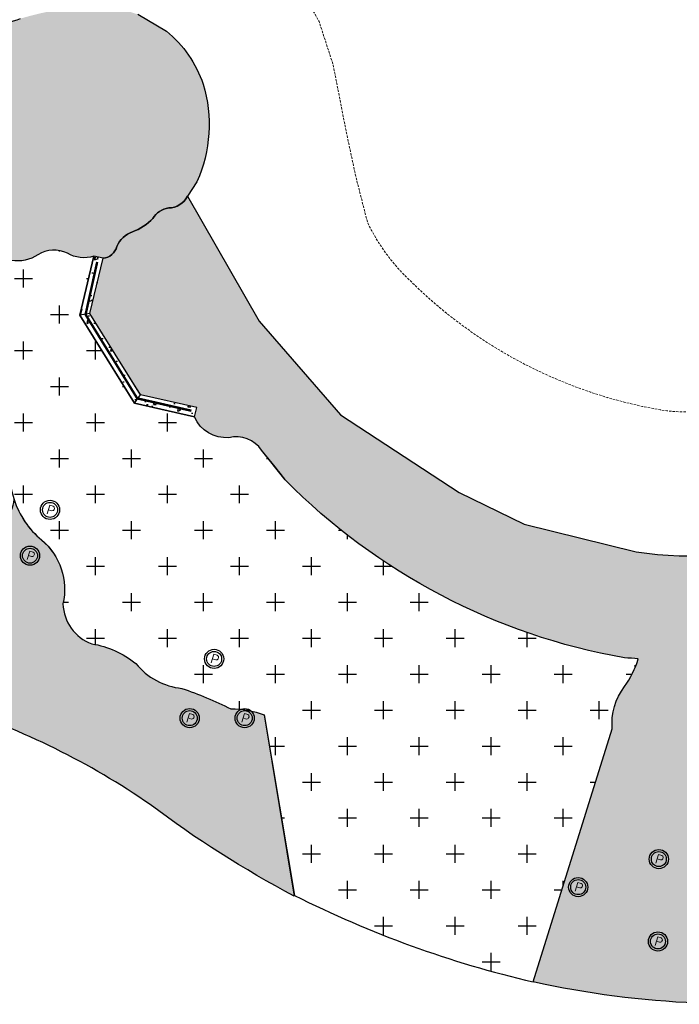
# Model space of a CAD drawing. Header units: feet. Extents: x 1609737 to 1611449, y 574802 to 575794.
# Tile 6 of 256: x 1610224 to 1610292, y 575046 to 575149. Entities that reach past the tile are written whole.
import ezdxf
from ezdxf.enums import TextEntityAlignment as Align

# ---------------------------------------------------------------- set-up
doc = ezdxf.new("R2010")
doc.units = ezdxf.units.FT
doc.header["$MEASUREMENT"] = 0
doc.linetypes.add('HIDDEN', pattern=[0.375, 0.25, -0.125])
for name, color, linetype in [('C-GROUTED-BLDR-HTCH', 51, 'Continuous'), ('C-GROUTED-BLDR-HTCH-SINGLE', 79, 'Continuous'), ('C-HTCH', 7, 'Continuous'), ('C-SHRUB-WELL', 4, 'Continuous'), ('P-HANDRAIL', 3, 'Continuous'), ('P-HEADWALL-HATCH', 7, 'Continuous')]:
    doc.layers.add(name, color=color, linetype=linetype)
doc.layers.add('C-SLOPE-LINE', color=1, linetype='HIDDEN', lineweight=20)
doc.styles.add('SHR', font='SIMPLEX', dxfattribs={"height": 0.75})

# ---------------------------------------------------------------- blocks, each defined once
blk = doc.blocks.new('_SHRUBWELL')
at = {"layer": 'C-SHRUB-WELL', "linetype": 'ByBlock', "lineweight": -2}
for radius in [0.08000000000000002, 0.0625]:
    blk.add_circle((0, 0), radius, dxfattribs=at)
at = {"layer": 'C-SHRUB-WELL', "linetype": 'ByBlock', "lineweight": -2, "style": 'SHR'}
blk.add_text('P', height=0.07500000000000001, rotation=342.7900000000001, dxfattribs=at).set_placement((-0.004515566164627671, -0.03891056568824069), align=Align.CENTER)

msp = doc.modelspace()

# ---------------------------------------------------------------- hatches: boundary and pattern name
at = {"layer": 'C-GROUTED-BLDR-HTCH'}
h = msp.add_hatch(color=256, dxfattribs=at)
h.dxf.hatch_style = 1
edge = h.paths.add_edge_path()
edge.add_arc((1610239.016144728, 575131.2499733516), 2.323028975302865, 271.96345143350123, 331.6953074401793, ccw=False)
edge.add_arc((1610239.42741735, 575126.6198867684), 2.332128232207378, 98.17647147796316, 148.2419603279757)
edge.add_arc((1610233.472801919, 575131.5478413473), 5.428406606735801, 290.03945402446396, 317.02433353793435, ccw=False)
edge.add_arc((1610236.268058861, 575123.818237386), 2.791157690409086, 109.5743367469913, 156.9172025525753)
edge.add_arc((1610232.103873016, 575125.3243222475), 1.648740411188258, 275.13185114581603, 345.53699168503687, ccw=False)
edge.add_line((1610232.251349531, 575123.6821908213), (1610231.277050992, 575123.907451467))
edge.add_arc((1610230.250053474, 575127.0722895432), 3.327299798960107, 239.08930937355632, 287.97837063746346, ccw=False)
edge.add_arc((1610227.162049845, 575121.412318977), 3.125767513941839, 63.8261342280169, 122.9033284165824)
edge.add_arc((1610223.313932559, 575127.3581827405), 3.956696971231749, 261.13273288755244, 302.91640451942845, ccw=False)
edge.add_arc((1610222.177573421, 575120.0743226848), 3.415272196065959, 81.13273288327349, 187.037170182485)
edge.add_arc((1610225.119874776, 575125.3939987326), 8.545055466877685, 192.5653755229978, 222.1837313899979, ccw=False)
edge.add_arc((1610208.087452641, 575119.4777169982), 9.592337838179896, 25.02226719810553, 54.02433895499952)
edge.add_arc((1610218.842763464, 575130.6268732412), 6.138885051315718, 161.5346413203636, 213.478958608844, ccw=False)
edge.add_arc((1610208.734837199, 575135.3504338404), 5.107439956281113, 327.0337978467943, 366.353307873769)
edge.add_arc((1610224.050115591, 575136.5147839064), 10.25672179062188, 158.769538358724, 183.3489470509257, ccw=False)
edge.add_arc((1610225.752904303, 575136.5417696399), 11.85156136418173, 127.2327775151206, 161.8736539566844, ccw=False)
edge.add_line((1610218.582061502, 575145.9777921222), (1610218.98059977, 575146.3861253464))
edge.add_line((1610218.98059977, 575146.3861253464), (1610220.746448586, 575147.5359694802))
edge.add_arc((1610228.156301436, 575132.9548094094), 16.35592089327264, 105.96421634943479, 116.9387632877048, ccw=False)
edge.add_arc((1610232.438286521, 575119.7954088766), 30.18961544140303, 100.35091754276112, 106.90849028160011, ccw=False)
edge.add_arc((1610229.953654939, 575134.8674136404), 14.91880037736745, 94.80686570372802, 101.36443843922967, ccw=False)
edge.add_line((1610228.70350047, 575149.7337419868), (1610230.98938146, 575149.9075263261))
edge.add_line((1610230.98938146, 575149.9075263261), (1610232.02931458, 575149.9150122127))
edge.add_line((1610232.02931458, 575149.9150122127), (1610233.843649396, 575149.7568082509))
edge.add_line((1610233.843649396, 575149.7568082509), (1610235.878124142, 575149.1244318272))
edge.add_line((1610235.878124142, 575149.1244318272), (1610238.8661498, 575147.3582802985))
edge.add_arc((1610231.076440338, 575137.8543644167), 12.28836810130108, 18.969021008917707, 50.66087204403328, ccw=False)
edge.add_arc((1610228.638523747, 575137.6455910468), 14.67382470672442, -24.03875192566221, 16.64503158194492, ccw=False)
edge.add_line((1610242.039689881, 575131.6681436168), (1610241.061428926, 575130.148485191))
at = {"layer": 'C-GROUTED-BLDR-HTCH-SINGLE'}
h = msp.add_hatch(color=256, dxfattribs=at)
h.dxf.hatch_style = 1
edge = h.paths.add_edge_path()
edge.add_arc((1610316.381416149, 575074.7089830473), 23.37047450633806, 93.16217020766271, 111.87256529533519, ccw=False)
edge.add_arc((1610315.832433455, 574913.6122022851), 184.4331567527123, 85.39845757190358, 90.229945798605, ccw=False)
edge.add_line((1610330.628723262, 575097.4508791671), (1610331.589420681, 575096.0058023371))
edge.add_arc((1610329.73445033, 575094.818893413), 2.202196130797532, -34.10861566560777, 32.61328029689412, ccw=False)
edge.add_line((1610331.557815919, 575093.5839821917), (1610330.130892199, 575093.3956249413))
edge.add_line((1610330.130892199, 575093.3956249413), (1610327.538104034, 575093.0140339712))
edge.add_arc((1610353.769906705, 574938.1355374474), 157.0842326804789, 99.61297061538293, 104.3287267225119)
edge.add_arc((1610318.703709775, 575074.2705784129), 16.50820328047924, 103.3430100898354, 123.1728165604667)
edge.add_arc((1610297.059208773, 575085.9405079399), 12.79335554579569, -15.56353181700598, 9.664963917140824, ccw=False)
edge.add_arc((1610325.683688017, 575077.9680457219), 16.92063048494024, 164.4364681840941, 210.9882226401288)
edge.add_arc((1610300.754409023, 575062.9959972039), 12.15910795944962, -28.825794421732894, 30.98822264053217, ccw=False)
edge.add_arc((1610321.085541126, 575051.8069404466), 11.04757046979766, 151.174205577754, 207.3019100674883)
edge.add_arc((1610298.440657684, 575146.1925138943), 100.2767645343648, 257.7148752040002, 277.34975181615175, ccw=False)
edge.add_line((1610277.104096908, 575048.2120021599), (1610285.343801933, 575074.6300769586))
edge.add_arc((1610291.439735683, 575075.2288323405), 6.125268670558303, 141.7102701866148, 185.6097175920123, ccw=False)
edge.add_arc((1610278.479811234, 575084.8156880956), 9.99999999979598, 324.6098917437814, 343.2135960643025)
edge.add_arc((1610289.633561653, 575117.3051751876), 35.41279219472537, 265.115733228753, 267.4430163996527, ccw=False)
edge.add_arc((1610297.938967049, 575146.5980482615), 65.56182885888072, 224.5964999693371, 260.05689855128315, ccw=False)
edge.add_arc((1610198.470527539, 575061.0641788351), 65.92852349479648, 36.81035636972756, 38.7497064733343)
edge.add_line((1610249.887371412, 575102.3301257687), (1610248.788713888, 575103.6562827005))
edge.add_arc((1610246.109535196, 575101.7983129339), 3.260375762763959, 34.74072106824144, 103.0919639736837)
edge.add_arc((1610245.10869897, 575108.5883866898), 3.623948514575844, 203.5718451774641, 274.1508850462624, ccw=False)
edge.add_line((1610241.787135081, 575107.1391744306), (1610242.012565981, 575108.1134335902))
edge.add_line((1610242.012565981, 575108.1134335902), (1610236.159054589, 575109.4598738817))
edge.add_line((1610236.159054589, 575109.4598738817), (1610236.170780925, 575109.4671253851))
edge.add_line((1610236.170780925, 575109.4671253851), (1610236.172768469, 575109.4640058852))
edge.add_line((1610236.172768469, 575109.4640058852), (1610235.538605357, 575110.4593409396))
edge.add_line((1610235.538605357, 575110.4593409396), (1610233.521376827, 575113.6880918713))
edge.add_line((1610233.521376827, 575113.6880918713), (1610231.506340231, 575116.9182112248))
edge.add_line((1610231.506340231, 575116.9182112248), (1610230.883699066, 575117.916309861))
edge.add_line((1610230.883699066, 575117.916309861), (1610232.251349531, 575123.6821908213))
edge.add_arc((1610232.103873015, 575125.3243222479), 1.648740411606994, 275.1318511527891, 345.5369916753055)
edge.add_arc((1610236.268058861, 575123.8182373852), 2.791157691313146, 109.5743367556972, 156.9172025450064, ccw=False)
edge.add_arc((1610233.472801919, 575131.5478413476), 5.428406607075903, 290.0394540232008, 317.0243335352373)
edge.add_arc((1610239.42741735, 575126.6198867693), 2.332128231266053, 98.17647146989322, 148.2419603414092, ccw=False)
edge.add_arc((1610239.016144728, 575131.2499733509), 2.323028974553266, 271.9634514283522, 331.6953074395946)
edge.add_line((1610241.061428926, 575130.148485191), (1610248.536678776, 575117.1141299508))
edge.add_line((1610248.536678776, 575117.1141299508), (1610257.01672343, 575107.3576493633))
edge.add_line((1610257.01672343, 575107.3576493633), (1610269.389732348, 575099.2754526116))
edge.add_line((1610269.389732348, 575099.2754526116), (1610276.143500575, 575095.9704919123))
edge.add_line((1610276.143500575, 575095.9704919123), (1610287.83348331, 575093.0855391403))
edge.add_arc((1610292.946841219, 575123.8192557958), 31.15618347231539, 260.5538732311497, 293.5222095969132)
edge.add_arc((1610294.089428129, 575089.2385815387), 12.79335554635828, 28.03659799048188, 28.036950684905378, ccw=False)
edge.add_line((1610305.381451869, 575095.2519122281), (1610307.674898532, 575096.3971279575))
h = msp.add_hatch(color=256, dxfattribs=at)
h.dxf.hatch_style = 1
edge = h.paths.add_edge_path()
edge.add_arc((1610245.593041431, 575067.0165437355), 9.685353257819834, 69.06593181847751, 90.11083203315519, ccw=False)
edge.add_line((1610249.053554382, 575076.0625880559), (1610252.189924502, 575057.1774893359))
edge.add_arc((1610303.095298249, 575153.9198010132), 109.3180311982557, 232.9135812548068, 242.2468545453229, ccw=False)
edge.add_arc((1610191.897459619, 575001.1084040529), 79.71250512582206, 55.38886497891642, 71.94809320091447)
edge.add_line((1610216.598648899, 575076.8971546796), (1610217.508586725, 575083.4708595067))
edge.add_arc((1610227.394169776, 575081.9624670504), 10.00000000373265, 143.6289909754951, 171.324434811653, ccw=False)
edge.add_line((1610219.342230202, 575087.8925824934), (1610219.658458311, 575088.3219585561))
edge.add_arc((1610211.606518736, 575094.252073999), 10.00000000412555, 323.6289909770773, 353.334919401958)
edge.add_arc((1610230.650661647, 575092.973793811), 9.112486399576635, 150.8292279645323, 179.2603928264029, ccw=False)
edge.add_arc((1610219.21731481, 575098.8847173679), 3.774349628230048, 337.0888338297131, 354.3729535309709)
edge.add_arc((1610231.832915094, 575101.4643823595), 9.337594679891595, 198.4151800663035, 230.0366583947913)
edge.add_arc((1610221.541711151, 575089.1562706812), 6.706062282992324, -13.03469942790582, 50.188032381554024, ccw=False)
edge.add_arc((1610232.680699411, 575087.7968786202), 4.6082606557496, 181.9038933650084, 249.5808041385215)
edge.add_arc((1610229.56443665, 575073.9561768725), 9.640750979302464, 50.71520735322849, 80.99783864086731, ccw=False)
edge.add_arc((1610241.164315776, 575085.8757128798), 7.076084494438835, 219.0457598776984, 264.3767967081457)
edge.add_arc((1610225.468982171, 575035.7458593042), 45.6247695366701, 63.853562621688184, 70.80330857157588, ccw=False)
at = {"layer": 'C-HTCH'}
h = msp.add_hatch(dxfattribs=at)
h.set_pattern_fill('CROSS', color=256, scale=0.75)
h.set_pattern_definition([(0, (-38.21608912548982, -72.18480260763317), (3.75, 3.75), [1.875, -5.625]), (90, (-37.27858912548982, -73.12230260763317), (-3.75, 3.75), [1.875, -5.625])])
edge = h.paths.add_edge_path()
edge.add_line((1610249.053554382, 575076.0625880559), (1610252.198465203, 575057.239190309))
edge.add_arc((1610302.771209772, 575157.8968732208), 112.6479987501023, 243.3239900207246, 256.8293356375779)
edge.add_line((1610277.104096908, 575048.2120021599), (1610285.343801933, 575074.6300769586))
edge.add_arc((1610291.439735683, 575075.2288323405), 6.125268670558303, 141.7102701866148, 185.6097175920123, ccw=False)
edge.add_arc((1610278.479811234, 575084.8156880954), 9.999999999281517, 324.6098917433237, 343.2135960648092)
edge.add_arc((1610289.633561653, 575117.3051751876), 35.41279219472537, 265.115733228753, 267.4430163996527, ccw=False)
edge.add_arc((1610297.938967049, 575146.5980482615), 65.56182885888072, 224.5964999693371, 260.05689855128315, ccw=False)
edge.add_line((1610251.254425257, 575100.5664617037), (1610248.788713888, 575103.6562827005))
edge.add_arc((1610246.109530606, 575101.7983097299), 3.260381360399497, 34.74072136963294, 103.0922654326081)
edge.add_arc((1610245.10869897, 575108.58838669), 3.623948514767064, 203.571845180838, 274.1505273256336, ccw=False)
edge.add_line((1610241.787135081, 575107.1391744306), (1610235.528952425, 575108.5872365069))
edge.add_line((1610235.528952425, 575108.5872365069), (1610229.817365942, 575117.7360387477))
edge.add_line((1610229.817365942, 575117.7360387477), (1610231.277050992, 575123.907451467))
edge.add_arc((1610230.249228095, 575127.0650070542), 3.320629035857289, 239.036978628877, 288.030701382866, ccw=False)
edge.add_arc((1610227.161964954, 575121.4137628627), 3.124509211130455, 63.81305812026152, 122.9164045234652)
edge.add_arc((1610223.31393256, 575127.35818274), 3.956696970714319, 261.13273288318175, 302.91640452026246, ccw=False)
edge.add_arc((1610222.177573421, 575120.0743226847), 3.415272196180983, 81.13273288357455, 187.0371701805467)
edge.add_arc((1610215.529510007, 575115.9139052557), 4.961906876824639, -4.214834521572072, 48.95079087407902, ccw=False)
edge.add_arc((1610225.612091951, 575115.1708620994), 5.148017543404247, 175.7851654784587, 211.2870584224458)
edge.add_arc((1610217.043735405, 575109.9638701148), 4.878422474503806, -20.05614211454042, 31.287058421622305, ccw=False)
edge.add_arc((1610226.38913058, 575106.5520504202), 5.070292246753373, 159.9438578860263, 205.1669162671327)
edge.add_arc((1610215.162127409, 575101.2769397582), 7.334238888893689, 0.6442780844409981, 25.16691626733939, ccw=False)
edge.add_arc((1610231.832906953, 575101.4644068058), 9.337594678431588, 180.6442780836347, 230.099805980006)
edge.add_arc((1610221.541667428, 575089.1563071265), 6.706062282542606, -13.033290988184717, 50.09980598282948, ccw=False)
edge.add_arc((1610232.680699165, 575087.7968860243), 4.608260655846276, 181.9015341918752, 249.5812610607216)
edge.add_arc((1610229.56440854, 575073.9561813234), 9.640750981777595, 50.7146483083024, 80.99746373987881, ccw=False)
edge.add_arc((1610241.164312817, 575085.8757165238), 7.076084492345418, 219.0463724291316, 264.3767114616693)
edge.add_arc((1610225.468987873, 575035.7458572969), 45.62476955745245, 63.853567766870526, 70.80333402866, ccw=False)
edge.add_arc((1610245.593042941, 575067.0165491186), 9.685347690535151, 69.06592878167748, 90.1108289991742, ccw=False)
at = {"layer": 'P-HEADWALL-HATCH'}
h = msp.add_hatch(dxfattribs=at)
h.set_pattern_fill('AR-CONC', color=256, scale=0.5, angle=30)
h.set_pattern_definition([(80, (-0.6226411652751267, 0.9980986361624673), (3.262708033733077, 1.521425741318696), [0.3749999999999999, -4.124999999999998]), (24.99999999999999, (-0.6226411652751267, 0.9980986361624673), (-2.481291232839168, 2.910209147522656), [0.3, -3.3]), (130.45144446, (-0.3507488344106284, 1.124884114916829), (0.7814168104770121, 4.431634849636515), [0.31870096, -3.50571056]), (76.18419999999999, (-1.122641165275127, 1.864124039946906), (5.035088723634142, 1.951383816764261), [0.5624999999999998, -6.187499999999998]), (126.63563549, (-0.7030504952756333, 2.026739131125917), (1.611908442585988, 6.554712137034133), [0.47805171, -5.258568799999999]), (21.18416398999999, (-1.122641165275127, 1.864124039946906), (1.611908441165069, 6.554712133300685), [0.45, -4.950000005]), (51, (-0.5646284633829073, 1.897617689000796), (3.591230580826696, -0.2511233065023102), [0.3749999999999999, -4.124999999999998]), (356, (-0.5646284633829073, 1.897617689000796), (-0.7592888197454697, 3.748280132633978), [0.3, -3.3]), (101.45144474, (-0.2653592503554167, 1.876690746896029), (2.831941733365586, 3.497156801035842), [0.31870095, -3.50571056]), (67.5, (-0.6226411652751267, 0.9980986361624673), (-0.7795809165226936, 1.471872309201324), [0, -3.26, 0, -3.35, 0, -3.3125]), (37.49999999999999, (-0.6226411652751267, 0.9980986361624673), (0.1530952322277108, 2.365526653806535), [0, -1.91, 0, -3.185, 0, -1.2625]), (357.5000000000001, (-1.588259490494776, 0.4405986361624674), (2.367906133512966, 1.23689063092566), [0, -1.25, 0, -3.9, 0, -5.175]), (347.5, (-2.021272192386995, 0.1905986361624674), (2.275007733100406, 1.891432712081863), [0, -1.625, 0, -2.59, 0, -3.675])])
h.paths.add_polyline_path([(1610232.251349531, 575123.6821908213), (1610231.277050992, 575123.907451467), (1610229.817365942, 575117.7360387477), (1610230.883699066, 575117.916309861)])
h = msp.add_hatch(dxfattribs=at)
h.set_pattern_fill('AR-CONC', color=256, scale=0.5, angle=30)
h.set_pattern_definition([(80, (1610217.533451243, 575110.8082721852), (3.262708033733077, 1.521425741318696), [0.3749999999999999, -4.124999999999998]), (24.99999999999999, (1610217.533451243, 575110.8082721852), (-2.481291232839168, 2.910209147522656), [0.3, -3.3]), (130.45144446, (1610217.805343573, 575110.9350576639), (0.7814168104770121, 4.431634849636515), [0.31870096, -3.50571056]), (76.18419999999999, (1610217.033451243, 575111.674297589), (5.035088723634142, 1.951383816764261), [0.5624999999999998, -6.187499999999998]), (126.63563549, (1610217.453041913, 575111.8369126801), (1.611908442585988, 6.554712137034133), [0.47805171, -5.258568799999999]), (21.18416398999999, (1610217.033451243, 575111.674297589), (1.611908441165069, 6.554712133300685), [0.45, -4.950000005]), (51, (1610217.591463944, 575111.707791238), (3.591230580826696, -0.2511233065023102), [0.3749999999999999, -4.124999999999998]), (356, (1610217.591463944, 575111.707791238), (-0.7592888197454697, 3.748280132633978), [0.3, -3.3]), (101.45144474, (1610217.890733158, 575111.6868642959), (2.831941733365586, 3.497156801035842), [0.31870095, -3.50571056]), (67.5, (1610217.533451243, 575110.8082721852), (-0.7795809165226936, 1.471872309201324), [0, -3.26, 0, -3.35, 0, -3.3125]), (37.49999999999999, (1610217.533451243, 575110.8082721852), (0.1530952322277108, 2.365526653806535), [0, -1.91, 0, -3.185, 0, -1.2625]), (357.5000000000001, (1610216.567832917, 575110.2507721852), (2.367906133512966, 1.23689063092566), [0, -1.25, 0, -3.9, 0, -5.175]), (347.5, (1610216.134820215, 575110.0007721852), (2.275007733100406, 1.891432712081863), [0, -1.625, 0, -2.59, 0, -3.675])])
h.paths.add_polyline_path([(1610229.817365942, 575117.7360387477), (1610235.528952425, 575108.5872365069), (1610236.159054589, 575109.4598738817), (1610230.879949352, 575117.915928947)])
h = msp.add_hatch(dxfattribs=at)
h.set_pattern_fill('AR-CONC', color=256, scale=0.5, angle=30)
h.set_pattern_definition([(80, (0.6199199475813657, -0.9986186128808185), (3.262708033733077, 1.521425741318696), [0.3749999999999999, -4.124999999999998]), (24.99999999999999, (0.6199199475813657, -0.9986186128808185), (-2.481291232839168, 2.910209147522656), [0.3, -3.3]), (130.45144446, (0.891812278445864, -0.8718331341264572), (0.7814168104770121, 4.431634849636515), [0.31870096, -3.50571056]), (76.18419999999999, (0.1199199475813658, -0.1325932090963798), (5.035088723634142, 1.951383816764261), [0.5624999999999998, -6.187499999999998]), (126.63563549, (0.539510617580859, 0.03002188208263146), (1.611908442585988, 6.554712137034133), [0.47805171, -5.258568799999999]), (21.18416398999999, (0.1199199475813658, -0.1325932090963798), (1.611908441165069, 6.554712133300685), [0.45, -4.950000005]), (51, (0.6779326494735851, -0.09909956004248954), (3.591230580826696, -0.2511233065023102), [0.3749999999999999, -4.124999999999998]), (356, (0.6779326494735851, -0.09909956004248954), (-0.7592888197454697, 3.748280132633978), [0.3, -3.3]), (101.45144474, (0.9772018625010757, -0.1200265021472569), (2.831941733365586, 3.497156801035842), [0.31870095, -3.50571056]), (67.5, (0.6199199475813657, -0.9986186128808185), (-0.7795809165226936, 1.471872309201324), [0, -3.26, 0, -3.35, 0, -3.3125]), (37.49999999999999, (0.6199199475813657, -0.9986186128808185), (0.1530952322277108, 2.365526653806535), [0, -1.91, 0, -3.185, 0, -1.2625]), (357.5000000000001, (-0.3456983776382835, -1.556118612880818), (2.367906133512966, 1.23689063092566), [0, -1.25, 0, -3.9, 0, -5.175]), (347.5, (-0.7787110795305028, -1.806118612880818), (2.275007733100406, 1.891432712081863), [0, -1.625, 0, -2.59, 0, -3.675])])
h.paths.add_polyline_path([(1610236.154966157, 575109.4615455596), (1610235.528952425, 575108.5872365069), (1610241.787135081, 575107.1391744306), (1610242.005873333, 575108.1323285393)])

# ---------------------------------------------------------------- linework, layer by layer
at = {"layer": 'C-GROUTED-BLDR-HTCH', "flags": 128}
for points in [[(1610235.878124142, 575149.1244318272), (1610238.8661498, 575147.3582802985, -0.1391699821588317), (1610242.697482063, 575141.8487829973, -0.1794049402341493), (1610242.039689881, 575131.6681436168), (1610241.061428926, 575130.148485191), (1610241.061428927, 575130.1484851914, -0.2666955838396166), (1610239.095736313, 575128.9283082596, 0.2219944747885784), (1610237.444459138, 575127.8473633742, -0.118290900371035), (1610235.33293847, 575126.448087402, 0.2095615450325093), (1610233.700363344, 575124.9125412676, -0.3172433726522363), (1610232.251349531, 575123.6821908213), (1610231.277050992, 575123.907451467, -0.2166144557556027), (1610228.540815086, 575124.2175692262, 0.2636382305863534), (1610225.464060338, 575124.0366768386, -0.1843628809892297), (1610222.704023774, 575123.4487758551, 0.4980610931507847)], [(1610220.746448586, 575147.5359694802, -0.04792212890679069), (1610223.657818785, 575148.6799422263, -0.02862061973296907)]]:
    msp.add_lwpolyline(points, format="xyb", dxfattribs=at)
at = {"layer": 'C-GROUTED-BLDR-HTCH-SINGLE'}
msp.add_lwpolyline([(1610311.26864855, 575046.7396499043, -0.08588354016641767), (1610277.104096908, 575048.2120021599), (1610285.343801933, 575074.6300769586, -0.1939250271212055), (1610286.632089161, 575079.0242837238, 0.08135273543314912), (1610288.0536918, 575081.9276418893, -0.01015503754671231), (1610286.618398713, 575082.0209769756, -0.1559718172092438), (1610251.254425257, 575100.5664617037, 0.00846221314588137), (1610249.887371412, 575102.3301257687), (1610248.788713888, 575103.6562827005, 0.3074073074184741), (1610245.371012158, 575104.973944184, -0.318078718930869), (1610241.787135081, 575107.1391744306), (1610242.012565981, 575108.1134335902), (1610236.159054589, 575109.4598738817), (1610236.170780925, 575109.4671253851), (1610236.172768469, 575109.4640058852), (1610235.538605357, 575110.4593409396), (1610233.521376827, 575113.6880918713), (1610231.506340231, 575116.9182112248), (1610230.883699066, 575117.916309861), (1610232.251349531, 575123.6821908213, 0.3172433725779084), (1610233.700363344, 575124.9125412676, -0.2095615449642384), (1610235.33293847, 575126.448087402, 0.1182909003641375), (1610237.444459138, 575127.8473633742, -0.2219944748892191), (1610239.095736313, 575128.9283082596, 0.2666955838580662), (1610241.061428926, 575130.148485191), (1610241.061428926, 575130.148485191), (1610248.536678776, 575117.1141299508), (1610257.01672343, 575107.3576493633), (1610269.389732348, 575099.2754526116), (1610276.143500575, 575095.9704919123), (1610287.83348331, 575093.0855391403, 0.1448520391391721), (1610305.381414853, 575095.251981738, -1.538919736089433e-06)], format="xyb", dxfattribs=at)
msp.add_lwpolyline([(1610245.574306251, 575076.7018788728, -0.09208466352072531), (1610249.053554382, 575076.0625880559), (1610252.189924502, 575057.1774893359, -0.04074661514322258), (1610237.17445786, 575066.7138680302, 0.07237926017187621), (1610216.598648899, 575076.8971546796), (1610217.508586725, 575083.4708595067, -0.1214358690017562), (1610219.342230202, 575087.8925824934), (1610219.658458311, 575088.3219585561, 0.1303473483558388), (1610221.538934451, 575093.0914198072, -0.1246946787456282), (1610222.69390431, 575097.4153499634, 0.07555950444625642), (1610222.973476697, 575098.5146322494, 0.1388569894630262), (1610225.835402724, 575094.3075311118, -0.283078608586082), (1610228.074982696, 575087.6437779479, 0.3041898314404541), (1610231.07294157, 575083.478177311, -0.1329072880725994), (1610235.668723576, 575081.4181980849, 0.2004143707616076), (1610240.470959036, 575078.8336799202, -0.03033328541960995)], format="xyb", close=True, dxfattribs=at)
at = {"layer": 'C-HTCH', "flags": 128}
for points in [[(1610249.053554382, 575076.0625880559), (1610252.198465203, 575057.239190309, 0.05899649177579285), (1610277.104096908, 575048.2120021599), (1610285.343801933, 575074.6300769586, -0.1939250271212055), (1610286.632089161, 575079.0242837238, 0.0813527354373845), (1610288.0536918, 575081.9276418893, -0.01015503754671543), (1610286.618398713, 575082.0209769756, -0.1559718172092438), (1610251.254425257, 575100.5664617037), (1610251.254425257, 575100.5664617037), (1610248.788713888, 575103.6562827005, 0.3074087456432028), (1610245.370989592, 575104.9739425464, -0.3180770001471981), (1610241.787135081, 575107.1391744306), (1610235.528952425, 575108.5872365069), (1610229.817365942, 575117.7360387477), (1610231.277050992, 575123.907451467, -0.217092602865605), (1610228.540815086, 575124.2175692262, 0.2637602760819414), (1610225.464060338, 575124.0366768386, -0.1843628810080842), (1610222.704023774, 575123.4487758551, 0.4980610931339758)], [(1610222.495902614, 575101.359409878, 0.2192034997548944), (1610225.843286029, 575094.3009498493, -0.2826562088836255), (1610228.07497615, 575087.6439749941, 0.3042032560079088), (1610231.072975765, 575083.4781718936, -0.1329081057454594), (1610235.668768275, 575081.4181429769, 0.2004112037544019), (1610240.4709456, 575078.833684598, -0.03033337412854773), (1610245.574308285, 575076.7018786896, -0.09208466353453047), (1610249.053554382, 575076.0625880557)]]:
    msp.add_lwpolyline(points, format="xyb", dxfattribs=at)
at = {"layer": 'C-SLOPE-LINE', "flags": 128}
msp.add_lwpolyline([(1610414.982341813, 575092.245622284, 0.07632914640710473), (1610376.439711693, 575106.5890188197, -0.3677528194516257), (1610370.066938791, 575114.764887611, 1.06996826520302), (1610317.522567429, 575113.4596812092, -0.0325514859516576), (1610314.592346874, 575113.0377261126, 0.09126304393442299), (1610301.062421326, 575109.888831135, -0.176957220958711), (1610290.347122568, 575107.8734889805, -0.1539322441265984), (1610264.242367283, 575121.3681045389, -0.08972019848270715), (1610259.834876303, 575127.3846214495), (1610259.834876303, 575127.3846214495), (1610258.595292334, 575132.2402038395), (1610257.56060704, 575137.1150239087), (1610256.230298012, 575143.9102256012), (1610254.768037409, 575148.3880739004), (1610252.344742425, 575152.7179769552), (1610247.461438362, 575158.3321753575), (1610239.970948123, 575162.670893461), (1610237.851072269, 575163.5034189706), (1610233.234851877, 575164.7537915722), (1610224.830834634, 575164.9091098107), (1610218.981609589, 575162.9663378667), (1610214.430131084, 575160.8561465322, 0.1306085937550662), (1610209.147337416, 575155.5185700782), (1610206.128598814, 575148.6145297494, -0.7015258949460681), (1610200.555544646, 575147.3381516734, -0.003074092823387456), (1610191.246740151, 575160.5636199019, 0.1892934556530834), (1610156.058301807, 575179.661320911, 0.1892934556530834)], format="xyb", dxfattribs=at)
at = {"layer": 'P-HANDRAIL', "const_width": 0.25, "flags": 128}
msp.add_lwpolyline([(1610231.641685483, 575123.2995375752), (1610230.430167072, 575117.8130587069), (1610235.814742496, 575109.0728749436), (1610241.46249369, 575107.7852320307)], dxfattribs=at)
at = {"layer": 'P-HEADWALL-HATCH', "elevation": 775.8561866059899, "flags": 128}
for points in [[(1610230.883699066, 575117.916309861), (1610232.251349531, 575123.6821908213), (1610231.277050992, 575123.907451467), (1610229.817365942, 575117.7360387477)], [(1610235.528952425, 575108.5872365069), (1610241.787135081, 575107.1391744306), (1610242.012565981, 575108.1134335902), (1610236.158525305, 575109.4607223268)]]:
    msp.add_lwpolyline(points, dxfattribs=at)
at = {"layer": 'P-HEADWALL-HATCH', "elevation": 779.8599999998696, "flags": 128}
msp.add_lwpolyline([(1610230.883699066, 575117.916309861), (1610229.817365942, 575117.7360387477), (1610235.528952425, 575108.5872365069), (1610236.159054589, 575109.4598738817)], close=True, dxfattribs=at)

# ---------------------------------------------------------------- block references
at = {"layer": 'C-SHRUB-WELL', "xscale": 12.50000000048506, "yscale": 12.50000000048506, "zscale": 1.041666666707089}
for p in [(1610226.723878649, 575097.4503766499), (1610224.63666424, 575092.6699851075), (1610243.835485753, 575081.9051102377), (1610241.287992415, 575075.7274053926), (1610247.017021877, 575075.7274053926), (1610290.196090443, 575061.0301053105), (1610281.787475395, 575058.1056784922), (1610290.105512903, 575052.442390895)]:
    msp.add_blockref('_SHRUBWELL', p, dxfattribs=at)

doc.saveas('drawing.dxf')
